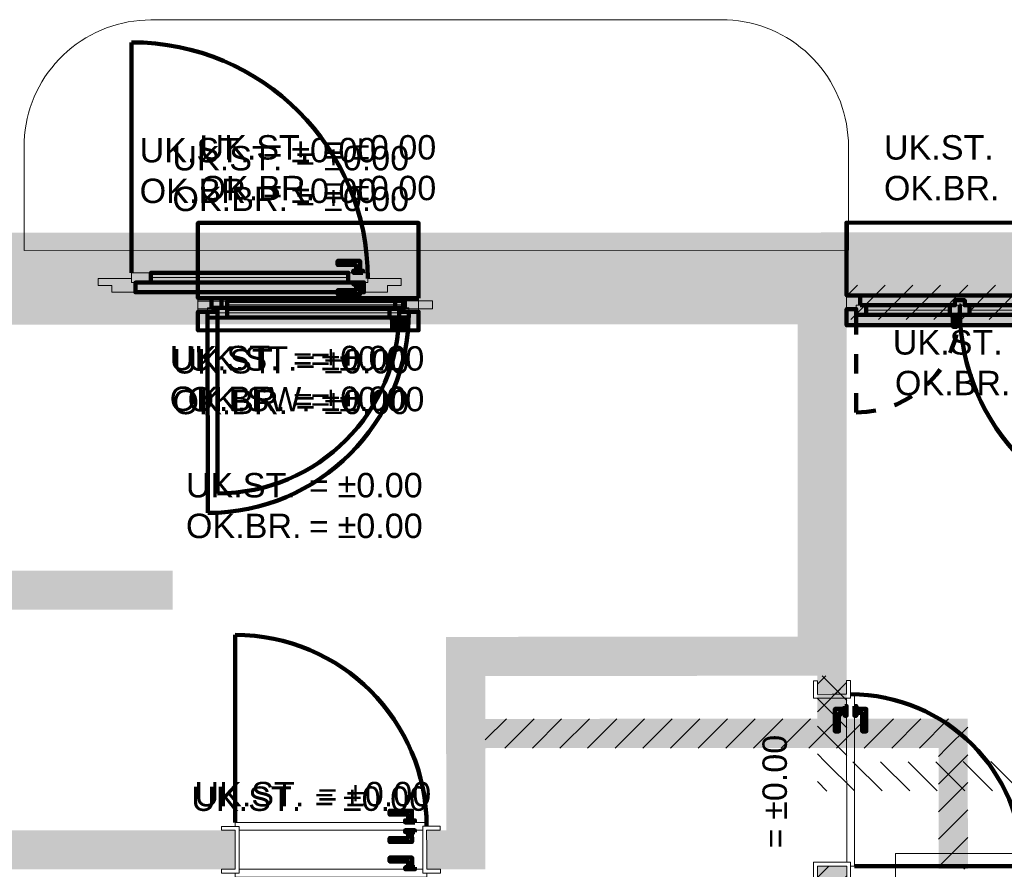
# Model space of a CAD drawing. Header units: metres. Extents: x -1.6 to 31.5, y -22.5 to 16.9.
# Tile 5 of 9: x 2.7 to 7.8, y -1.9 to 2.5. Entities that reach past the tile are written whole.
import ezdxf

# ---------------------------------------------------------------- set-up
doc = ezdxf.new("R2010")
doc.units = ezdxf.units.M
doc.linetypes.add('AUSGEZOGEN', pattern=[0])
doc.linetypes.add('VERDECKT2_S2', pattern=[0.09, 0.05, -0.04])
for name, color, linetype in [('_3505', 7, 'Continuous'), ('_3807', 7, 'Continuous'), ('_3808', 7, 'Continuous'), ('_3882', 7, 'Continuous')]:
    doc.layers.add(name, color=color, linetype=linetype)
for name, color, linetype, lineweight in [('Daemmung', 7, 'AUSGEZOGEN', 35), ('Decke', 7, 'AUSGEZOGEN', 50), ('Text Waende', 7, 'AUSGEZOGEN', 18), ('Tuerhoehen OK UK', 7, 'AUSGEZOGEN', 18), ('Wand Beton bewehrt', 7, 'AUSGEZOGEN', 50), ('Wand Mauerwerk tragend', 7, 'AUSGEZOGEN', 50)]:
    doc.layers.add(name, color=color, linetype=linetype, lineweight=lineweight)
doc.styles.add('ARIAL', font='arial.ttf')
pattern_1 = [(135, (2695855, 1261000), (-0.141421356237, -0.141421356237), []), (135, (2695854.92929, 1260999.92929), (-0.141421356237, -0.141421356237), [])]
pattern_2 = [(45, (2695855, 1261000), (-0.141421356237, 0.141421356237), []), (45, (2695854.92929, 1261000.07071), (-0.141421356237, 0.141421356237), [])]

msp = doc.modelspace()

# ---------------------------------------------------------------- hatches: boundary and pattern name
at = {"layer": 'Daemmung', "lineweight": 18, "transparency": 33554687}
for points in [[(15.7068, 1.365), (0.2118, 1.3595), (0.2118, 1.1395), (15.7068, 1.145)], [(0.4918, 1.0896), (3.7568, 1.0907), (3.7568, 1.3207), (0.4918, 1.3196)], [(0.4918, 1.0896), (3.7568, 1.0907), (3.7568, 1.3207), (0.4918, 1.3196)], [(0.4918, 1.3196), (0.4918, 1.0896), (3.7568, 1.0907), (3.7568, 1.3207)], [(0.4918, 1.0896), (3.3168, 1.0906), (3.3168, 1.3206), (0.4918, 1.3196)], [(8.8118, 1.3225), (4.5268, 1.321), (4.5268, 1.091), (8.8118, 1.0925)], [(8.8118, 1.3225), (4.6868, 1.3211), (4.6868, 1.0911), (8.8118, 1.0925)], [(4.6868, 1.0911), (7.0768, 1.0919), (7.0768, 1.3219), (4.6868, 1.3211)], [(8.8118, 1.3225), (4.7568, 1.3211), (4.7568, 1.0911), (8.8118, 1.0925)]]:
    msp.add_hatch(color=191, dxfattribs=at).paths.add_polyline_path(points)
at = {"layer": 'Wand Beton bewehrt', "lineweight": 18, "true_color": 0xb0e6b0, "transparency": 33554687}
for points in [[(15.2368, 1.1448), (0.4318, 1.1396), (0.4319, 0.8896), (15.2369, 0.8948)], [(3.6568, 1.0907), (0.2318, 1.0895), (0.2319, 0.8895), (3.6569, 0.8907)], [(3.6568, 1.0907), (0.2318, 1.0895), (0.2319, 0.8895), (3.6569, 0.8907)], [(3.6568, 1.0907), (0.2318, 1.0895), (0.2319, 0.8895), (3.6569, 0.8907)], [(3.2168, 1.0906), (0.2318, 1.0895), (0.2319, 0.8895), (3.2169, 0.8906)], [(4.6268, 1.0911), (4.6269, 0.8911), (6.9769, 0.8919), (6.9768, 1.0919)], [(4.7868, 1.0911), (4.7869, 0.8911), (6.9769, 0.8919), (6.9768, 1.0919)], [(6.9768, 1.0919), (4.7868, 1.0911), (4.7869, 0.8911), (6.9769, 0.8919)], [(4.8568, 1.0911), (4.8569, 0.8911), (6.9769, 0.8919), (6.9768, 1.0919)], [(6.7269, 0.8918), (6.7275, -0.7082), (6.9775, -0.7081), (6.9769, 0.8919)], [(6.9776, -0.9081), (6.9769, 0.8919), (6.7269, 0.8918), (6.7276, -0.9082)], [(6.9776, -0.9081), (6.9769, 0.8919), (6.7269, 0.8918), (6.7276, -0.9082)], [(6.9776, -0.9081), (6.9769, 0.8919), (6.7269, 0.8918), (6.7276, -0.9082)], [(6.9776, -0.9081), (6.9769, 0.8919), (6.7269, 0.8918), (6.7276, -0.9082)], [(3.5278, -0.3693), (1.6377, -0.37), (1.6378, -0.57), (3.5278, -0.5693)], [(6.7275, -0.7082), (4.9275, -0.7088), (4.9276, -0.9088), (6.7276, -0.9082)], [(6.7275, -0.7082), (4.9275, -0.7088), (4.9276, -0.9088), (6.7276, -0.9082)], [(6.7275, -0.7082), (4.9275, -0.7088), (4.9276, -0.9088), (6.7276, -0.9082)], [(6.7275, -0.7082), (4.9275, -0.7088), (4.9276, -0.9088), (6.7276, -0.9082)], [(5.1278, -1.6988), (5.1275, -0.7088), (4.9275, -0.7088), (4.9278, -1.6988)], [(5.1276, -0.9088), (6.9776, -0.9081), (6.9775, -0.7081), (5.1275, -0.7088)], [(4.9276, -0.9088), (4.9279, -1.8988), (5.1279, -1.8988), (5.1276, -0.9088)], [(4.9276, -0.9088), (4.9279, -1.8988), (5.1279, -1.8988), (5.1276, -0.9088)], [(4.9276, -0.9088), (4.9279, -1.8988), (5.1279, -1.8988), (5.1276, -0.9088)], [(3.8478, -1.6992), (0.2328, -1.7005), (0.2329, -1.9005), (3.8479, -1.8992)], [(3.8478, -1.6992), (0.2328, -1.7005), (0.2329, -1.9005), (3.8479, -1.8992)], [(3.8478, -1.6992), (0.2328, -1.7005), (0.2329, -1.9005), (3.8479, -1.8992)], [(3.8478, -1.6992), (0.6828, -1.7003), (0.6829, -1.9003), (3.8479, -1.8992)], [(5.1278, -1.6988), (4.8278, -1.6989), (4.8279, -1.8989), (5.1279, -1.8988)], [(4.9278, -1.6988), (4.8278, -1.6989), (4.8279, -1.8989), (4.9279, -1.8988)], [(4.9278, -1.6988), (4.8278, -1.6989), (4.8279, -1.8989), (4.9279, -1.8988)], [(4.9278, -1.6988), (4.8278, -1.6989), (4.8279, -1.8989), (4.9279, -1.8988)]]:
    msp.add_hatch(color=9, dxfattribs=at).paths.add_polyline_path(points)
at = {"layer": 'Wand Mauerwerk tragend', "lineweight": 18, "true_color": 0xf5be96, "transparency": 33554687}
for points in [[(8.7118, 1.0925), (6.9768, 1.0919), (6.9769, 0.9169), (8.7119, 0.9175)], [(8.7118, 1.0925), (6.9768, 1.0919), (6.9769, 0.9169), (8.7119, 0.9175)], [(8.7118, 1.0925), (6.9768, 1.0919), (6.9769, 0.9169), (8.7119, 0.9175)], [(6.9776, -1.1281), (6.9776, -0.9081), (6.8276, -0.9082), (6.8276, -1.1282)], [(6.9776, -1.1281), (6.9776, -0.9081), (6.8276, -0.9082), (6.8276, -1.1282)], [(6.9776, -1.1281), (6.9776, -0.9081), (6.8276, -0.9082), (6.8276, -1.1282)], [(6.9776, -1.0031), (6.9776, -0.9081), (6.8276, -0.9082), (6.8276, -1.0032)], [(7.5976, -1.1279), (5.1276, -1.1288), (5.1277, -1.2788), (7.5977, -1.2779)], [(7.5976, -1.1279), (5.1276, -1.1288), (5.1277, -1.2788), (7.5977, -1.2779)], [(7.5976, -1.1279), (5.1276, -1.1288), (5.1277, -1.2788), (7.5977, -1.2779)], [(7.4477, -1.2779), (7.4479, -1.8979), (7.5979, -1.8979), (7.5977, -1.2779)], [(7.4477, -1.2779), (7.4479, -1.8979), (7.5979, -1.8979), (7.5977, -1.2779)], [(7.4477, -1.2779), (7.4479, -1.8979), (7.5979, -1.8979), (7.5977, -1.2779)], [(6.9779, -1.9681), (6.9779, -1.8831), (6.8279, -1.8832), (6.8279, -1.9682)]]:
    msp.add_hatch(color=31, dxfattribs=at).paths.add_polyline_path(points)
at = {"layer": 'Wand Mauerwerk tragend', "lineweight": 18, "transparency": 33554687}
h = msp.add_hatch(dxfattribs=at)
h.set_pattern_fill('SCHRAFFUR_1', color=256, scale=0.05, style=0, pattern_type=2)
h.set_pattern_definition(pattern_2)
h.paths.add_polyline_path([(8.7118, 1.0925), (6.9768, 1.0919), (6.9769, 0.9169), (8.7119, 0.9175)], flags=0)
h = msp.add_hatch(dxfattribs=at)
h.set_pattern_fill('SCHRAFFUR_1', color=256, scale=0.05, style=0, pattern_type=2)
h.set_pattern_definition(pattern_2)
h.paths.add_polyline_path([(8.7118, 1.0925), (6.9768, 1.0919), (6.9769, 0.9169), (8.7119, 0.9175)], flags=0)
h = msp.add_hatch(dxfattribs=at)
h.set_pattern_fill('SCHRAFFUR_1', color=256, scale=0.05, style=0, pattern_type=2)
h.set_pattern_definition(pattern_2)
h.paths.add_polyline_path([(8.7118, 1.0925), (6.9768, 1.0919), (6.9769, 0.9169), (8.7119, 0.9175)], flags=0)
h = msp.add_hatch(dxfattribs=at)
h.set_pattern_fill('SCHRAFFUR_2', color=256, scale=0.05, style=0, pattern_type=2)
h.set_pattern_definition(pattern_1)
h.paths.add_polyline_path([(6.8276, -0.9082), (6.8277, -1.3482), (6.9777, -1.3481), (6.9776, -0.9081)], flags=0)
h = msp.add_hatch(dxfattribs=at)
h.set_pattern_fill('SCHRAFFUR_1', color=256, scale=0.05, style=0, pattern_type=2)
h.set_pattern_definition(pattern_2)
h.paths.add_polyline_path([(6.9776, -1.1281), (6.9776, -0.9081), (6.8276, -0.9082), (6.8276, -1.1282)], flags=0)
h = msp.add_hatch(dxfattribs=at)
h.set_pattern_fill('SCHRAFFUR_1', color=256, scale=0.05, style=0, pattern_type=2)
h.set_pattern_definition(pattern_2)
h.paths.add_polyline_path([(6.9776, -1.1281), (6.9776, -0.9081), (6.8276, -0.9082), (6.8276, -1.1282)], flags=0)
h = msp.add_hatch(dxfattribs=at)
h.set_pattern_fill('SCHRAFFUR_1', color=256, scale=0.05, style=0, pattern_type=2)
h.set_pattern_definition(pattern_2)
h.paths.add_polyline_path([(6.9776, -1.1281), (6.9776, -0.9081), (6.8276, -0.9082), (6.8276, -1.1282)], flags=0)
h = msp.add_hatch(dxfattribs=at)
h.set_pattern_fill('SCHRAFFUR_1', color=256, scale=0.05, style=0, pattern_type=2)
h.set_pattern_definition(pattern_2)
h.paths.add_polyline_path([(6.9776, -1.0031), (6.9776, -0.9081), (6.8276, -0.9082), (6.8276, -1.0032)], flags=0)
h = msp.add_hatch(dxfattribs=at)
h.set_pattern_fill('SCHRAFFUR_1', color=256, scale=0.05, style=0, pattern_type=2)
h.set_pattern_definition(pattern_2)
h.paths.add_polyline_path([(7.5976, -1.1279), (5.1276, -1.1288), (5.1277, -1.2788), (7.5977, -1.2779)], flags=0)
h = msp.add_hatch(dxfattribs=at)
h.set_pattern_fill('SCHRAFFUR_1', color=256, scale=0.05, style=0, pattern_type=2)
h.set_pattern_definition(pattern_2)
h.paths.add_polyline_path([(7.5976, -1.1279), (5.1276, -1.1288), (5.1277, -1.2788), (7.5977, -1.2779)], flags=0)
h = msp.add_hatch(dxfattribs=at)
h.set_pattern_fill('SCHRAFFUR_1', color=256, scale=0.05, style=0, pattern_type=2)
h.set_pattern_definition(pattern_2)
h.paths.add_polyline_path([(7.5976, -1.1279), (5.1276, -1.1288), (5.1277, -1.2788), (7.5977, -1.2779)], flags=0)
h = msp.add_hatch(dxfattribs=at)
h.set_pattern_fill('SCHRAFFUR_1', color=256, scale=0.05, style=0, pattern_type=2)
h.set_pattern_definition(pattern_2)
h.paths.add_polyline_path([(7.4477, -1.2779), (7.4479, -1.8979), (7.5979, -1.8979), (7.5977, -1.2779)], flags=0)
h = msp.add_hatch(dxfattribs=at)
h.set_pattern_fill('SCHRAFFUR_1', color=256, scale=0.05, style=0, pattern_type=2)
h.set_pattern_definition(pattern_2)
h.paths.add_polyline_path([(7.4477, -1.2779), (7.4479, -1.8979), (7.5979, -1.8979), (7.5977, -1.2779)], flags=0)
h = msp.add_hatch(dxfattribs=at)
h.set_pattern_fill('SCHRAFFUR_1', color=256, scale=0.05, style=0, pattern_type=2)
h.set_pattern_definition(pattern_2)
h.paths.add_polyline_path([(7.4477, -1.2779), (7.4479, -1.8979), (7.5979, -1.8979), (7.5977, -1.2779)], flags=0)
h = msp.add_hatch(dxfattribs=at)
h.set_pattern_fill('SCHRAFFUR_2', color=256, scale=0.05, style=0, pattern_type=2)
h.set_pattern_definition(pattern_1)
h.paths.add_polyline_path([(8.3277, -1.3476), (6.8277, -1.3482), (6.8278, -1.4982), (8.3278, -1.4976)], flags=0)
h = msp.add_hatch(dxfattribs=at)
h.set_pattern_fill('SCHRAFFUR_1', color=256, scale=0.05, style=0, pattern_type=2)
h.set_pattern_definition(pattern_2)
h.paths.add_polyline_path([(6.9779, -1.9681), (6.9779, -1.8831), (6.8279, -1.8832), (6.8279, -1.9682)], flags=0)

# ---------------------------------------------------------------- linework, layer by layer
at = {"layer": '_3505', "color": 7, "linetype": 'AUSGEZOGEN', "lineweight": 100, "transparency": 33554687}
for p, q in [((3.3168, 1.1556), (3.3164, 2.3356)), ((3.7069, 0.9257), (3.7073, -0.0743)), ((3.7569, 0.9257), (3.7572, 0.0257)), ((3.8478, -1.6592), (3.8475, -0.6992)), ((7.0179, -1.8831), (7.8779, -1.8828))]:
    msp.add_line(p, q, dxfattribs=at)
at = {"layer": '_3505', "color": 7, "linetype": 'VERDECKT2_S2', "lineweight": 100, "transparency": 33554687}
msp.add_line((7.0269, 0.9394), (7.0271, 0.4402), dxfattribs=at)
at = {"layer": '_3505', "color": 7, "linetype": 'AUSGEZOGEN', "lineweight": 100, "transparency": 33554687}
for centre, major_axis, start_param, end_param in [((3.3168, 1.1256), (-0.0004, 1.21), 4.712389, 6.283185), ((8.6469, 0.97), (0.0004, -1.0898), 4.712389, 6.283185), ((3.7069, 0.9557), (0.0004, -1.03), 0, 1.570796), ((3.7569, 0.9557), (0.0003, -0.93), 0, 1.570796), ((3.8478, -1.6792), (-0.0003, 0.98), 4.712389, 6.283185), ((6.9979, -1.8831), (0.88, 0.0003), 0, 1.570796)]:
    msp.add_ellipse(centre, major_axis=major_axis, ratio=1, start_param=start_param, end_param=end_param, dxfattribs=at)
at = {"layer": '_3505', "color": 7, "linetype": 'VERDECKT2_S2', "lineweight": 100, "transparency": 33554687}
msp.add_ellipse((7.0269, 0.9694), major_axis=(0.0002, -0.5292), ratio=1, start_param=0, end_param=1.570796, dxfattribs=at)
at = {"layer": '_3807', "color": 7, "linetype": 'AUSGEZOGEN', "lineweight": 13, "transparency": 33554687}
for p, q in [((4.7069, 0.9911), (3.8069, 0.9908)), ((7.5061, 0.9646), (7.0769, 0.9644)), ((8.5969, 0.965), (7.6071, 0.9646)), ((4.6869, 0.9511), (3.7569, 0.9507)), ((4.6369, 0.9511), (3.8069, 0.9508))]:
    msp.add_line(p, q, dxfattribs=at)
at = {"layer": '_3807', "color": 4, "linetype": 'VERDECKT2_S2', "lineweight": 13, "transparency": 33554687}
for p, q in [((7.0769, 0.9644, 446.14), (7.5061, 0.9646, 446.56)), ((7.0769, 0.9644, 446.98), (7.5061, 0.9646, 446.56)), ((7.2915, 0.9645, 446.98), (7.0769, 0.9644, 446.14)), ((7.5061, 0.9646, 446.14), (7.2915, 0.9645, 446.98)), ((8.5969, 0.965, 446.14), (7.6071, 0.9646, 446.56)), ((8.5969, 0.965, 446.98), (7.6071, 0.9646, 446.56)), ((3.7569, 0.9507, 442.7), (4.6869, 0.9511, 443.355)), ((3.7569, 0.9507, 444.01), (4.6869, 0.9511, 443.355)), ((4.2219, 0.9509, 444.01), (3.7569, 0.9507, 442.7)), ((3.8069, 0.9508, 444.83), (4.6369, 0.9511, 445.89)), ((3.8069, 0.9508, 446.95), (4.6369, 0.9511, 445.89)), ((4.2219, 0.9509, 446.95), (3.8069, 0.9508, 444.83)), ((4.6869, 0.9511, 442.7), (4.2219, 0.9509, 444.01)), ((4.6369, 0.9511, 444.83), (4.2219, 0.9509, 446.95))]:
    msp.add_line(p, q, dxfattribs=at)
at = {"layer": '_3807', "color": 7, "linetype": 'AUSGEZOGEN', "lineweight": 13, "transparency": 33554687}
for points in [[(3.7569, 0.9757), (3.7769, 0.9758), (3.7769, 1.0258), (3.6569, 1.0257), (3.6569, 0.9557), (3.7569, 0.9557), (3.7569, 0.9757)], [(3.7069, 0.9757), (3.7269, 0.9757), (3.7269, 1.0257), (3.6569, 1.0257), (3.6569, 0.9557), (3.7069, 0.9557), (3.7069, 0.9757)], [(3.8069, 1.0108), (3.6569, 1.0107), (3.6569, 0.9707), (3.8069, 0.9708), (3.8069, 1.0108)], [(4.6869, 0.9761), (4.6869, 0.9561), (4.7869, 0.9561), (4.7869, 1.0261), (4.6669, 1.0261), (4.6669, 0.9761), (4.6869, 0.9761)], [(4.8569, 1.0111), (4.7069, 1.0111), (4.7069, 0.9711), (4.8569, 0.9711), (4.8569, 1.0111)], [(4.7369, 0.9761), (4.7369, 0.9561), (4.7869, 0.9561), (4.7869, 1.0261), (4.7169, 1.0261), (4.7169, 0.9761), (4.7369, 0.9761)], [(7.0269, 0.9894), (7.0469, 0.9894), (7.0469, 1.0394), (6.9769, 1.0394), (6.9769, 0.9694), (7.0269, 0.9694), (7.0269, 0.9894)], [(7.5821, 0.9896), (7.5821, 1.0146), (7.5321, 1.0146), (7.5321, 0.9896), (7.5821, 0.9896)], [(3.7569, 0.9757), (3.7069, 0.9757), (3.7069, 0.9557), (3.7069, 0.9257), (3.7569, 0.9257), (3.7569, 0.9757)], [(3.8069, 0.9758), (3.7569, 0.9757), (3.7569, 0.9557), (3.7569, 0.9257), (3.8069, 0.9258), (3.8069, 0.9758)], [(4.6869, 0.9561), (4.6869, 0.9761), (4.6369, 0.9761), (4.6369, 0.9261), (4.6869, 0.9261), (4.6869, 0.9561)], [(4.7369, 0.9561), (4.7369, 0.9761), (4.6869, 0.9761), (4.6869, 0.9261), (4.7369, 0.9261), (4.7369, 0.9561)], [(7.0769, 0.9894), (7.0269, 0.9894), (7.0269, 0.9694), (7.0269, 0.9394), (7.0769, 0.9394), (7.0769, 0.9894)], [(7.5561, 0.9696), (7.5561, 0.9896), (7.5061, 0.9896), (7.5061, 0.9396), (7.5561, 0.9396), (7.5561, 0.9696)], [(7.6071, 0.9896), (7.5571, 0.9896), (7.5571, 0.9696), (7.5571, 0.9396), (7.6071, 0.9396), (7.6071, 0.9896)], [(7.9279, -1.9678), (7.2279, -1.968), (7.2279, -1.818), (7.9279, -1.8178), (7.9279, -1.9678)]]:
    msp.add_lwpolyline(points, close=True, dxfattribs=at)
at = {"layer": '_3807', "color": 7, "linetype": 'AUSGEZOGEN', "lineweight": 140, "transparency": 33554687}
for points in [[(3.7269, 0.9757), (4.7169, 0.9761), (4.7169, 1.0261), (3.7269, 1.0257), (3.7269, 0.9757)], [(3.7769, 0.9758), (4.6669, 0.9761), (4.6669, 1.0261), (3.7769, 1.0258), (3.7769, 0.9758)], [(4.7069, 1.0111), (3.8069, 1.0108), (3.8069, 0.9708), (4.7069, 0.9711), (4.7069, 1.0111)], [(7.0469, 0.9894), (7.5321, 0.9896), (7.5321, 1.0146), (7.5821, 1.0146), (7.5821, 0.9896), (8.6269, 0.99), (8.6269, 1.04), (7.0469, 1.0394), (7.0469, 0.9894)], [(4.6869, 0.9761), (3.7569, 0.9757), (3.7569, 0.9257), (4.6869, 0.9261), (4.6869, 0.9761)], [(4.6369, 0.9761), (3.8069, 0.9758), (3.8069, 0.9258), (4.6369, 0.9261), (4.6369, 0.9761)], [(7.5061, 0.9896), (7.0769, 0.9894), (7.0769, 0.9394), (7.5061, 0.9396), (7.5061, 0.9896)], [(7.5561, 0.9896), (7.5561, 0.9696), (7.5571, 0.9696), (7.5571, 0.9896), (7.5561, 0.9896)], [(8.5969, 0.99), (7.6071, 0.9896), (7.6071, 0.9396), (8.5969, 0.94), (8.5969, 0.99)], [(4.6744, 0.9261), (4.6494, 0.9261), (4.6494, 0.9161), (4.6744, 0.9161), (4.6744, 0.9261)], [(4.6719, 0.9161), (4.6519, 0.9161), (4.6519, 0.8661), (4.6719, 0.8661), (4.6719, 0.9161)], [(4.7244, 0.9261), (4.6994, 0.9261), (4.6994, 0.9161), (4.7244, 0.9161), (4.7244, 0.9261)], [(4.7219, 0.9161), (4.7019, 0.9161), (4.7019, 0.8661), (4.7219, 0.8661), (4.7219, 0.9161)], [(7.5436, 0.9396), (7.5186, 0.9396), (7.5186, 0.9296), (7.5436, 0.9296), (7.5436, 0.9396)], [(7.5411, 0.9296), (7.5211, 0.9296), (7.5211, 0.8796), (7.5411, 0.8796), (7.5411, 0.9296)]]:
    msp.add_lwpolyline(points, close=True, dxfattribs=at)
at = {"layer": '_3807', "color": 4, "linetype": 'AUSGEZOGEN', "lineweight": 13, "transparency": 33554687}
for points, invisible_edges in [([(3.8071, 0.9908, 440.5), (3.8096, 0.9908, 440.547), (3.8096, 0.9908, 440.453)], 2), ([(4.5911, 0.991, 440.199), (3.8096, 0.9908, 440.547), (4.6208, 0.9911, 440.2356)], 3), ([(4.6208, 0.9911, 440.2356), (3.8096, 0.9908, 440.547), (4.6464, 0.9911, 440.2751)], 3), ([(4.6464, 0.9911, 440.2751), (3.8096, 0.9908, 440.547), (4.6678, 0.9911, 440.3171)], 3), ([(4.6678, 0.9911, 440.3171), (3.8096, 0.9908, 440.547), (4.6847, 0.9911, 440.361)], 3), ([(4.6847, 0.9911, 440.361), (3.8096, 0.9908, 440.547), (4.6968, 0.9911, 440.4065)], 3), ([(4.6968, 0.9911, 440.4065), (3.8096, 0.9908, 440.547), (4.7042, 0.9911, 440.453)], 3), ([(4.7042, 0.9911, 440.453), (3.8096, 0.9908, 440.547), (4.7067, 0.9911, 440.5)], 3), ([(4.7067, 0.9911, 440.5), (3.8096, 0.9908, 440.547), (4.7042, 0.9911, 440.547)], 3), ([(4.7042, 0.9911, 440.547), (3.8096, 0.9908, 440.547), (4.6968, 0.9911, 440.5935)], 3), ([(4.6968, 0.9911, 440.5935), (3.8096, 0.9908, 440.547), (4.6847, 0.9911, 440.639)], 3), ([(4.6847, 0.9911, 440.639), (3.8096, 0.9908, 440.547), (4.6678, 0.9911, 440.6829)], 3), ([(4.6678, 0.9911, 440.6829), (3.8096, 0.9908, 440.547), (4.6464, 0.9911, 440.7249)], 3), ([(4.6464, 0.9911, 440.7249), (3.8096, 0.9908, 440.547), (4.6208, 0.9911, 440.7644)], 3), ([(4.6208, 0.9911, 440.7644), (3.8096, 0.9908, 440.547), (4.5911, 0.991, 440.801)], 3), ([(4.3039, 0.9909, 440.0527), (3.8096, 0.9908, 440.547), (4.3504, 0.991, 440.06)], 3), ([(4.3504, 0.991, 440.06), (3.8096, 0.9908, 440.547), (4.3959, 0.991, 440.0722)], 3), ([(4.3959, 0.991, 440.0722), (3.8096, 0.9908, 440.547), (4.4398, 0.991, 440.0891)], 3), ([(4.4398, 0.991, 440.0891), (3.8096, 0.9908, 440.547), (4.4818, 0.991, 440.1105)], 3), ([(4.4818, 0.991, 440.1105), (3.8096, 0.9908, 440.547), (4.5213, 0.991, 440.1361)], 3), ([(4.5213, 0.991, 440.1361), (3.8096, 0.9908, 440.547), (4.5579, 0.991, 440.1657)], 3), ([(4.5579, 0.991, 440.1657), (3.8096, 0.9908, 440.547), (4.5911, 0.991, 440.199)], 3), ([(4.5911, 0.991, 440.801), (3.8096, 0.9908, 440.547), (4.5579, 0.991, 440.8343)], 3), ([(4.5579, 0.991, 440.8343), (3.8096, 0.9908, 440.547), (4.5213, 0.991, 440.8639)], 3), ([(4.5213, 0.991, 440.8639), (3.8096, 0.9908, 440.547), (4.4818, 0.991, 440.8895)], 3), ([(4.4818, 0.991, 440.8895), (3.8096, 0.9908, 440.547), (4.4398, 0.991, 440.9109)], 3), ([(4.4398, 0.991, 440.9109), (3.8096, 0.9908, 440.547), (4.3959, 0.991, 440.9278)], 3), ([(4.3959, 0.991, 440.9278), (3.8096, 0.9908, 440.547), (4.3504, 0.991, 440.94)], 3), ([(4.3504, 0.991, 440.94), (3.8096, 0.9908, 440.547), (4.3039, 0.9909, 440.9473)], 3), ([(4.032, 0.9908, 440.1105), (3.8096, 0.9908, 440.547), (4.0739, 0.9909, 440.0891)], 3), ([(4.0739, 0.9909, 440.0891), (3.8096, 0.9908, 440.547), (4.1179, 0.9909, 440.0722)], 3), ([(4.1179, 0.9909, 440.0722), (3.8096, 0.9908, 440.547), (4.1634, 0.9909, 440.06)], 3), ([(4.1634, 0.9909, 440.06), (3.8096, 0.9908, 440.547), (4.2099, 0.9909, 440.0527)], 3), ([(4.2099, 0.9909, 440.0527), (3.8096, 0.9908, 440.547), (4.2569, 0.9909, 440.0502)], 3), ([(4.2569, 0.9909, 440.0502), (3.8096, 0.9908, 440.547), (4.3039, 0.9909, 440.0527)], 3), ([(4.3039, 0.9909, 440.9473), (3.8096, 0.9908, 440.547), (4.2569, 0.9909, 440.9498)], 3), ([(4.2569, 0.9909, 440.9498), (3.8096, 0.9908, 440.547), (4.2099, 0.9909, 440.9473)], 3), ([(4.2099, 0.9909, 440.9473), (3.8096, 0.9908, 440.547), (4.1634, 0.9909, 440.94)], 3), ([(4.1634, 0.9909, 440.94), (3.8096, 0.9908, 440.547), (4.1179, 0.9909, 440.9278)], 3), ([(4.1179, 0.9909, 440.9278), (3.8096, 0.9908, 440.547), (4.0739, 0.9909, 440.9109)], 3), ([(4.0739, 0.9909, 440.9109), (3.8096, 0.9908, 440.547), (4.032, 0.9908, 440.8895)], 3), ([(3.8096, 0.9908, 440.453), (3.8096, 0.9908, 440.547), (3.8169, 0.9908, 440.4065)], 3), ([(3.8169, 0.9908, 440.4065), (3.8096, 0.9908, 440.547), (3.8291, 0.9908, 440.361)], 3), ([(3.8291, 0.9908, 440.361), (3.8096, 0.9908, 440.547), (3.846, 0.9908, 440.317)], 3), ([(3.846, 0.9908, 440.317), (3.8096, 0.9908, 440.547), (3.8674, 0.9908, 440.2751)], 3), ([(3.8674, 0.9908, 440.2751), (3.8096, 0.9908, 440.547), (3.893, 0.9908, 440.2356)], 3), ([(3.893, 0.9908, 440.2356), (3.8096, 0.9908, 440.547), (3.9226, 0.9908, 440.199)], 3), ([(3.9226, 0.9908, 440.199), (3.8096, 0.9908, 440.547), (3.9559, 0.9908, 440.1657)], 3), ([(3.9559, 0.9908, 440.1657), (3.8096, 0.9908, 440.547), (3.9925, 0.9908, 440.1361)], 3), ([(3.9925, 0.9908, 440.1361), (3.8096, 0.9908, 440.547), (4.032, 0.9908, 440.1105)], 3), ([(4.032, 0.9908, 440.8895), (3.8096, 0.9908, 440.547), (3.9925, 0.9908, 440.8639)], 3), ([(3.9925, 0.9908, 440.8639), (3.8096, 0.9908, 440.547), (3.9559, 0.9908, 440.8343)], 3), ([(3.9559, 0.9908, 440.8343), (3.8096, 0.9908, 440.547), (3.9226, 0.9908, 440.801)], 3), ([(3.9226, 0.9908, 440.801), (3.8096, 0.9908, 440.547), (3.893, 0.9908, 440.7644)], 3), ([(3.893, 0.9908, 440.7644), (3.8096, 0.9908, 440.547), (3.8674, 0.9908, 440.7249)], 3), ([(3.8674, 0.9908, 440.7249), (3.8096, 0.9908, 440.547), (3.846, 0.9908, 440.683)], 3), ([(3.846, 0.9908, 440.683), (3.8096, 0.9908, 440.547), (3.8169, 0.9908, 440.5935)], 13), ([(3.8169, 0.9908, 440.5935), (3.8291, 0.9908, 440.639), (3.846, 0.9908, 440.683)], 12)]:
    msp.add_3dface(points, dxfattribs=dict(at, invisible_edges=invisible_edges))
for points in [[(7.5061, 0.9646, 446.14), (7.0769, 0.9644, 446.14), (7.0769, 0.9644, 446.98), (7.5061, 0.9646, 446.98)], [(8.5969, 0.965, 446.14), (7.6071, 0.9646, 446.14), (7.6071, 0.9646, 446.98), (8.5969, 0.965, 446.98)], [(4.6869, 0.9511, 442.7), (3.7569, 0.9507, 442.7), (3.7569, 0.9507, 444.01), (4.6869, 0.9511, 444.01)], [(4.6369, 0.9511, 444.83), (3.8069, 0.9508, 444.83), (3.8069, 0.9508, 446.95), (4.6369, 0.9511, 446.95)]]:
    msp.add_3dface(points, dxfattribs=at)
at = {"layer": '_3808', "color": 7, "linetype": 'AUSGEZOGEN', "lineweight": 13, "transparency": 33554687}
msp.add_line((4.4268, 1.131), (3.4168, 1.1306), dxfattribs=at)
at = {"layer": '_3808', "color": 4, "linetype": 'VERDECKT2_S2', "lineweight": 13, "transparency": 33554687}
for p in [(3.4168, 1.1306, 436.22), (3.4168, 1.1306, 438.22)]:
    msp.add_line(p, (4.4268, 1.131, 437.22), dxfattribs=at)
at = {"layer": '_3808', "color": 7, "linetype": 'AUSGEZOGEN', "lineweight": 140, "transparency": 33554687}
for points in [[(4.4868, 1.166), (4.4668, 1.166), (4.4668, 1.196), (4.3718, 1.196), (4.3718, 1.216), (4.4868, 1.216), (4.4868, 1.166)], [(4.5018, 1.156), (4.4518, 1.156), (4.4518, 1.166), (4.5018, 1.166), (4.5018, 1.156)], [(4.4268, 1.106), (3.4168, 1.1056), (3.4168, 1.1556), (4.4268, 1.156), (4.4268, 1.106)], [(4.4869, 1.056), (4.4868, 1.096), (4.4668, 1.096), (4.4669, 1.066), (4.3719, 1.066), (4.3719, 1.056), (3.3369, 1.0556), (3.3368, 1.1056), (4.5068, 1.106), (4.5069, 1.056), (4.4869, 1.056)], [(4.4868, 1.096), (4.4668, 1.096), (4.4669, 1.066), (4.3719, 1.066), (4.3719, 1.046), (4.4869, 1.046), (4.4868, 1.096)], [(4.5018, 1.096), (4.4518, 1.096), (4.4518, 1.106), (4.5018, 1.106), (4.5018, 1.096)], [(6.9676, -1.0781), (6.9676, -1.0981), (6.9376, -1.0981), (6.9377, -1.1931), (6.9177, -1.1931), (6.9176, -1.0781), (6.9676, -1.0781)], [(6.9676, -1.0631), (6.9676, -1.1131), (6.9776, -1.1131), (6.9776, -1.0631), (6.9676, -1.0631)], [(7.0176, -1.0631), (7.0176, -1.1131), (7.0276, -1.1131), (7.0276, -1.0631), (7.0176, -1.0631)], [(7.0276, -1.0781), (7.0276, -1.0981), (7.0576, -1.0981), (7.0577, -1.1931), (7.0777, -1.1931), (7.0776, -1.0781), (7.0276, -1.0781)], [(4.7528, -1.6489), (4.7328, -1.6489), (4.7328, -1.6189), (4.6378, -1.6189), (4.6378, -1.5989), (4.7528, -1.5989), (4.7528, -1.6489)], [(4.7678, -1.6589), (4.7178, -1.6589), (4.7178, -1.6489), (4.7678, -1.6489), (4.7678, -1.6589)], [(4.7528, -1.7089), (4.7328, -1.7089), (4.7328, -1.7389), (4.6378, -1.7389), (4.6379, -1.7589), (4.7529, -1.7589), (4.7528, -1.7089)], [(4.7678, -1.7089), (4.7178, -1.7089), (4.7178, -1.6989), (4.7678, -1.6989), (4.7678, -1.7089)], [(4.7529, -1.8889), (4.7329, -1.8889), (4.7329, -1.8589), (4.6379, -1.8589), (4.6379, -1.8389), (4.7529, -1.8389), (4.7529, -1.8889)], [(4.7529, -1.8889), (4.7329, -1.8889), (4.7329, -1.8589), (4.6379, -1.8589), (4.6379, -1.8389), (4.7529, -1.8389), (4.7529, -1.8889)], [(4.7529, -1.8889), (4.7329, -1.8889), (4.7329, -1.8589), (4.6379, -1.8589), (4.6379, -1.8389), (4.7529, -1.8389), (4.7529, -1.8889)], [(4.7679, -1.8889), (4.7179, -1.8889), (4.7179, -1.8989), (4.7679, -1.8989), (4.7679, -1.8889)], [(4.7679, -1.8889), (4.7179, -1.8889), (4.7179, -1.8989), (4.7679, -1.8989), (4.7679, -1.8889)], [(4.7679, -1.8889), (4.7179, -1.8889), (4.7179, -1.8989), (4.7679, -1.8989), (4.7679, -1.8889)]]:
    msp.add_lwpolyline(points, close=True, dxfattribs=at)
at = {"layer": '_3808', "color": 7, "linetype": 'AUSGEZOGEN', "lineweight": 13, "transparency": 33554687}
for points in [[(3.3168, 1.1056), (3.3368, 1.1056), (3.3369, 1.0556), (3.2169, 1.0556), (3.2168, 1.0906), (3.1468, 1.0905), (3.1468, 1.1255), (3.3168, 1.1256), (3.3168, 1.1056)], [(3.4168, 1.1056), (3.3168, 1.1056), (3.3168, 1.1256), (3.3168, 1.1556), (3.4168, 1.1556), (3.4168, 1.1056)], [(4.5268, 1.126), (4.5268, 1.106), (4.4268, 1.106), (4.4268, 1.156), (4.5268, 1.156), (4.5268, 1.126)], [(4.5268, 1.106), (4.5268, 1.126), (4.6968, 1.1261), (4.6968, 1.0911), (4.6268, 1.0911), (4.6269, 1.0561), (4.5069, 1.056), (4.5068, 1.106), (4.5268, 1.106)], [(6.9026, -1.0031), (6.8276, -1.0032), (6.8276, -0.9332), (6.8076, -0.9332), (6.8076, -1.0232), (6.9976, -1.0231), (6.9976, -0.9331), (6.9776, -0.9331), (6.9776, -1.0031), (6.9026, -1.0031)], [(6.9776, -1.0231), (6.9779, -1.8631), (6.9979, -1.8631), (6.9979, -1.8831), (7.0179, -1.8831), (7.0176, -1.0031), (6.9976, -1.0031), (6.9976, -1.0231), (6.9776, -1.0231)], [(4.8078, -1.6989), (3.8678, -1.6992), (3.8678, -1.6792), (3.8478, -1.6792), (3.8478, -1.6592), (4.8278, -1.6589), (4.8278, -1.6789), (4.8078, -1.6789), (4.8078, -1.6989)], [(3.8679, -1.7992), (3.8679, -1.9192), (3.7779, -1.9192), (3.7779, -1.8992), (3.8479, -1.8992), (3.8478, -1.6992), (3.7778, -1.6992), (3.7778, -1.6792), (3.8678, -1.6792), (3.8679, -1.7992)], [(3.8679, -1.7992), (3.8678, -1.6792), (3.7778, -1.6792), (3.7778, -1.6992), (3.8478, -1.6992), (3.8479, -1.8992), (3.7779, -1.8992), (3.7779, -1.9192), (3.8679, -1.9192), (3.8679, -1.7992)], [(3.8679, -1.7992), (3.8678, -1.6792), (3.7778, -1.6792), (3.7778, -1.6992), (3.8478, -1.6992), (3.8479, -1.8992), (3.7779, -1.8992), (3.7779, -1.9192), (3.8679, -1.9192), (3.8679, -1.7992)], [(3.8679, -1.7992), (3.8678, -1.6792), (3.7778, -1.6792), (3.7778, -1.6992), (3.8478, -1.6992), (3.8479, -1.8992), (3.7779, -1.8992), (3.7779, -1.9192), (3.8679, -1.9192), (3.8679, -1.7992)], [(4.8279, -1.7989), (4.8279, -1.8989), (4.8979, -1.8989), (4.8979, -1.9189), (4.8079, -1.9189), (4.8078, -1.6789), (4.8978, -1.6789), (4.8978, -1.6989), (4.8278, -1.6989), (4.8279, -1.7989)], [(4.8279, -1.7989), (4.8278, -1.6989), (4.8978, -1.6989), (4.8978, -1.6789), (4.8078, -1.6789), (4.8079, -1.9189), (4.8979, -1.9189), (4.8979, -1.8989), (4.8279, -1.8989), (4.8279, -1.7989)], [(4.8279, -1.7989), (4.8278, -1.6989), (4.8978, -1.6989), (4.8978, -1.6789), (4.8078, -1.6789), (4.8079, -1.9189), (4.8979, -1.9189), (4.8979, -1.8989), (4.8279, -1.8989), (4.8279, -1.7989)], [(4.8279, -1.7989), (4.8278, -1.6989), (4.8978, -1.6989), (4.8978, -1.6789), (4.8078, -1.6789), (4.8079, -1.9189), (4.8979, -1.9189), (4.8979, -1.8989), (4.8279, -1.8989), (4.8279, -1.7989)], [(6.9029, -1.8631), (6.8079, -1.8632), (6.8079, -1.9532), (6.8279, -1.9532), (6.8279, -1.8832), (6.9779, -1.8831), (6.9779, -1.9531), (6.9979, -1.9531), (6.9979, -1.8631), (6.9029, -1.8631)], [(4.8079, -1.8989), (3.8679, -1.8992), (3.8679, -1.9192), (3.8479, -1.9192), (3.8479, -1.9392), (4.8279, -1.9389), (4.8279, -1.9189), (4.8079, -1.9189), (4.8079, -1.8989)], [(4.8079, -1.8989), (3.8679, -1.8992), (3.8679, -1.9192), (3.8479, -1.9192), (3.8479, -1.9392), (4.8279, -1.9389), (4.8279, -1.9189), (4.8079, -1.9189), (4.8079, -1.8989)], [(4.8079, -1.8989), (3.8679, -1.8992), (3.8679, -1.9192), (3.8479, -1.9192), (3.8479, -1.9392), (4.8279, -1.9389), (4.8279, -1.9189), (4.8079, -1.9189), (4.8079, -1.8989)]]:
    msp.add_lwpolyline(points, close=True, dxfattribs=at)
at = {"layer": '_3808', "color": 4, "linetype": 'AUSGEZOGEN', "lineweight": 13, "transparency": 33554687}
msp.add_3dface([(4.4268, 1.131, 436.22), (3.4168, 1.1306, 436.22), (3.4168, 1.1306, 438.22), (4.4268, 1.131, 438.22)], dxfattribs=at)
at = {"layer": '_3882', "color": 7, "linetype": 'AUSGEZOGEN', "lineweight": 140, "transparency": 33554687}
for points in [[(8.6969, 1.04), (8.6967, 1.4125), (6.9767, 1.4119), (6.9769, 1.0394), (8.6969, 1.04)], [(4.7869, 1.0261), (4.7867, 1.4111), (3.6567, 1.4107), (3.6569, 1.0257), (4.7869, 1.0261)], [(4.7869, 1.0261), (4.7867, 1.4111), (3.6567, 1.4107), (3.6569, 1.0257), (4.7869, 1.0261)], [(7.5411, 0.9296), (7.5411, 0.8871), (8.6969, 0.8875), (8.6969, 0.97), (8.6469, 0.97), (8.6469, 0.94), (7.5571, 0.9396), (7.5571, 0.9696), (7.5561, 0.9696), (7.5561, 0.9396), (7.0269, 0.9394), (7.0269, 0.9694), (6.9769, 0.9694), (6.9769, 0.8869), (7.5211, 0.8871), (7.5211, 0.9296), (7.5411, 0.9296)], [(4.7369, 0.9261), (3.7069, 0.9257), (3.7069, 0.9557), (3.6569, 0.9557), (3.6569, 0.8607), (4.7869, 0.8611), (4.7869, 0.9561), (4.7369, 0.9561), (4.7369, 0.9261)], [(4.6869, 0.9261), (3.7569, 0.9257), (3.7569, 0.9557), (3.6569, 0.9557), (3.6569, 0.8607), (4.7869, 0.8611), (4.7869, 0.9561), (4.6869, 0.9561), (4.6869, 0.9261)], [(4.6719, 0.8661), (4.6519, 0.8661), (4.6519, 0.9161), (4.6719, 0.9161), (4.6719, 0.8661)], [(4.7219, 0.8661), (4.7019, 0.8661), (4.7019, 0.9161), (4.7219, 0.9161), (4.7219, 0.8661)]]:
    msp.add_lwpolyline(points, close=True, dxfattribs=at)
at = {"layer": 'Decke', "color": 7, "lineweight": 13, "transparency": 33554687}
for points, invisible_edges in [([(3.2437, 2.4271, 438.861), (6.9842, 1.8602, 438.861), (3.2158, 2.4187, 438.861)], 3), ([(3.272, 2.4343, 438.861), (6.9842, 1.8602, 438.861), (3.2437, 2.4271, 438.861)], 3), ([(3.3006, 2.4401, 438.861), (6.9842, 1.8602, 438.861), (3.272, 2.4343, 438.861)], 3), ([(3.3294, 2.4447, 438.861), (6.9842, 1.8602, 438.861), (3.3006, 2.4401, 438.861)], 3), ([(3.3584, 2.448, 438.861), (6.9842, 1.8602, 438.861), (3.3294, 2.4447, 438.861)], 3), ([(3.3875, 2.45, 438.861), (6.9842, 1.8602, 438.861), (3.3584, 2.448, 438.861)], 3), ([(3.4166, 2.4506, 438.861), (6.9842, 1.8602, 438.861), (3.3875, 2.45, 438.861)], 3), ([(6.3366, 2.4517, 438.861), (6.9842, 1.8602, 438.861), (3.4166, 2.4506, 438.861)], 3), ([(6.3658, 2.451, 438.861), (6.9842, 1.8602, 438.861), (6.3366, 2.4517, 438.861)], 3), ([(6.3949, 2.4491, 438.861), (6.9842, 1.8602, 438.861), (6.3658, 2.451, 438.861)], 3), ([(6.4239, 2.4458, 438.861), (6.9842, 1.8602, 438.861), (6.3949, 2.4491, 438.861)], 3), ([(6.4527, 2.4413, 438.861), (6.9842, 1.8602, 438.861), (6.4239, 2.4458, 438.861)], 3), ([(6.4813, 2.4354, 438.861), (6.9842, 1.8602, 438.861), (6.4527, 2.4413, 438.861)], 3), ([(6.5096, 2.4283, 438.861), (6.9842, 1.8602, 438.861), (6.4813, 2.4354, 438.861)], 3), ([(6.5375, 2.4199, 438.861), (6.9842, 1.8602, 438.861), (6.5096, 2.4283, 438.861)], 3), ([(6.565, 2.4103, 438.861), (6.9842, 1.8602, 438.861), (6.5375, 2.4199, 438.861)], 3), ([(3.1087, 2.3729, 438.861), (6.9842, 1.8602, 438.861), (3.0833, 2.3585, 438.861)], 3), ([(3.1346, 2.3862, 438.861), (6.9842, 1.8602, 438.861), (3.1087, 2.3729, 438.861)], 3), ([(3.1612, 2.3982, 438.861), (6.9842, 1.8602, 438.861), (3.1346, 2.3862, 438.861)], 3), ([(3.1883, 2.4091, 438.861), (6.9842, 1.8602, 438.861), (3.1612, 2.3982, 438.861)], 3), ([(3.2158, 2.4187, 438.861), (6.9842, 1.8602, 438.861), (3.1883, 2.4091, 438.861)], 3), ([(6.5921, 2.3994, 438.861), (6.9842, 1.8602, 438.861), (6.565, 2.4103, 438.861)], 3), ([(6.6187, 2.3874, 438.861), (6.9842, 1.8602, 438.861), (6.5921, 2.3994, 438.861)], 3), ([(6.6447, 2.3742, 438.861), (6.9842, 1.8602, 438.861), (6.6187, 2.3874, 438.861)], 3), ([(6.6701, 2.3598, 438.861), (6.9842, 1.8602, 438.861), (6.6447, 2.3742, 438.861)], 3), ([(3.0346, 2.3264, 438.861), (6.9842, 1.8602, 438.861), (3.0114, 2.3087, 438.861)], 3), ([(3.0586, 2.343, 438.861), (6.9842, 1.8602, 438.861), (3.0346, 2.3264, 438.861)], 3), ([(3.0833, 2.3585, 438.861), (6.9842, 1.8602, 438.861), (3.0586, 2.343, 438.861)], 3), ([(6.6948, 2.3443, 438.861), (6.9842, 1.8602, 438.861), (6.6701, 2.3598, 438.861)], 3), ([(6.7187, 2.3277, 438.861), (6.9842, 1.8602, 438.861), (6.6948, 2.3443, 438.861)], 3), ([(6.742, 2.31, 438.861), (6.9842, 1.8602, 438.861), (6.7187, 2.3277, 438.861)], 3), ([(2.9675, 2.2703, 438.861), (6.9842, 1.8602, 438.861), (2.9469, 2.2497, 438.861)], 3), ([(2.989, 2.29, 438.861), (6.9842, 1.8602, 438.861), (2.9675, 2.2703, 438.861)], 3), ([(3.0114, 2.3087, 438.861), (6.9842, 1.8602, 438.861), (2.989, 2.29, 438.861)], 3), ([(6.7644, 2.2913, 438.861), (6.9842, 1.8602, 438.861), (6.742, 2.31, 438.861)], 3), ([(6.7859, 2.2716, 438.861), (6.9842, 1.8602, 438.861), (6.7644, 2.2913, 438.861)], 3), ([(6.8065, 2.251, 438.861), (6.9842, 1.8602, 438.861), (6.7859, 2.2716, 438.861)], 3), ([(2.9272, 2.2281, 438.861), (6.9842, 1.8602, 438.861), (2.9085, 2.2057, 438.861)], 3), ([(2.9469, 2.2497, 438.861), (6.9842, 1.8602, 438.861), (2.9272, 2.2281, 438.861)], 3), ([(6.8262, 2.2295, 438.861), (6.9842, 1.8602, 438.861), (6.8065, 2.251, 438.861)], 3), ([(6.8449, 2.2071, 438.861), (6.9842, 1.8602, 438.861), (6.8262, 2.2295, 438.861)], 3), ([(2.8909, 2.1825, 438.861), (6.9842, 1.8602, 438.861), (2.8743, 2.1585, 438.861)], 3), ([(2.9085, 2.2057, 438.861), (6.9842, 1.8602, 438.861), (2.8909, 2.1825, 438.861)], 3), ([(6.8626, 2.1839, 438.861), (6.9842, 1.8602, 438.861), (6.8449, 2.2071, 438.861)], 3), ([(6.8792, 2.1599, 438.861), (6.9842, 1.8602, 438.861), (6.8626, 2.1839, 438.861)], 3), ([(2.8588, 2.1338, 438.861), (6.9842, 1.8602, 438.861), (2.8444, 2.1084, 438.861)], 3), ([(2.8743, 2.1585, 438.861), (6.9842, 1.8602, 438.861), (2.8588, 2.1338, 438.861)], 3), ([(6.8947, 2.1352, 438.861), (6.9842, 1.8602, 438.861), (6.8792, 2.1599, 438.861)], 3), ([(6.9091, 2.1099, 438.861), (6.9842, 1.8602, 438.861), (6.8947, 2.1352, 438.861)], 3), ([(2.8311, 2.0824, 438.861), (6.9842, 1.8602, 438.861), (2.8191, 2.0559, 438.861)], 3), ([(2.8444, 2.1084, 438.861), (6.9842, 1.8602, 438.861), (2.8311, 2.0824, 438.861)], 3), ([(6.9224, 2.0839, 438.861), (6.9842, 1.8602, 438.861), (6.9091, 2.1099, 438.861)], 3), ([(6.9345, 2.0573, 438.861), (6.9842, 1.8602, 438.861), (6.9224, 2.0839, 438.861)], 3), ([(2.8082, 2.0288, 438.861), (6.9842, 1.8602, 438.861), (2.7986, 2.0013, 438.861)], 3), ([(2.8191, 2.0559, 438.861), (6.9842, 1.8602, 438.861), (2.8082, 2.0288, 438.861)], 3), ([(6.9453, 2.0303, 438.861), (6.9842, 1.8602, 438.861), (6.9345, 2.0573, 438.861)], 3), ([(6.955, 2.0027, 438.861), (6.9842, 1.8602, 438.861), (6.9453, 2.0303, 438.861)], 3), ([(2.7902, 1.9733, 438.861), (6.9842, 1.8602, 438.861), (2.7831, 1.945, 438.861)], 3), ([(2.7986, 2.0013, 438.861), (6.9842, 1.8602, 438.861), (2.7902, 1.9733, 438.861)], 3), ([(6.9634, 1.9748, 438.861), (6.9842, 1.8602, 438.861), (6.955, 2.0027, 438.861)], 3), ([(6.9705, 1.9465, 438.861), (6.9842, 1.8602, 438.861), (6.9634, 1.9748, 438.861)], 3), ([(2.7773, 1.9165, 438.861), (6.9842, 1.8602, 438.861), (2.7727, 1.8877, 438.861)], 3), ([(2.7831, 1.945, 438.861), (6.9842, 1.8602, 438.861), (2.7773, 1.9165, 438.861)], 3), ([(6.9764, 1.9179, 438.861), (6.981, 1.8891, 438.861), (6.9705, 1.9465, 438.861)], 2), ([(6.981, 1.8891, 438.861), (6.9842, 1.8602, 438.861), (6.9705, 1.9465, 438.861)], 14), ([(2.7727, 1.8877, 438.861), (6.9842, 1.8602, 438.861), (2.7695, 1.8587, 438.861)], 3), ([(2.7675, 1.8296, 438.861), (6.9842, 1.8602, 438.861), (2.7669, 1.8004, 438.861)], 3), ([(2.7669, 1.8004, 438.861), (6.9842, 1.8602, 438.861), (2.7671, 1.2704, 438.861)], 3), ([(2.7671, 1.2704, 438.861), (6.9842, 1.8602, 438.861), (6.9871, 1.2719, 438.861)], 3), ([(2.7695, 1.8587, 438.861), (6.9842, 1.8602, 438.861), (2.7675, 1.8296, 438.861)], 3), ([(6.9871, 1.2719, 438.861), (6.9842, 1.8602, 438.861), (6.9862, 1.8311, 438.861)], 13), ([(6.9862, 1.8311, 438.861), (6.9869, 1.8019, 438.861), (6.9871, 1.2719, 438.861)], 12)]:
    msp.add_3dface(points, dxfattribs=dict(at, invisible_edges=invisible_edges))

# ---------------------------------------------------------------- texts
at = {"layer": 'Text Waende', "color": 7, "linetype": 'AUSGEZOGEN', "lineweight": 18, "transparency": 33554687, "char_height": 0.125, "attachment_point": 7, "rotation": 0.0203, "style": 'ARIAL'}
for s, insert, width in [('\\W1.00; ±0.00', (4.3927, 1.7337), 0.546391), ('\\W1.00;UK.ST.', (3.3587, 1.7192), 0.62523), ('\\W1.00;UK.ST.', (3.6649, 1.7335), 0.625229), ('\\W1.00; ±0.00', (4.0864, 1.7194), 0.546391), ('\\W0.98;=', (4.2956, 1.7337), 0.163355), ('\\W1.00; ±0.00', (4.2541, 1.6782), 0.546392), ('\\W1.00;UK.ST.', (7.1682, 1.7334), 0.625229), ('\\W1.00;UK.ST.', (3.5264, 1.6779), 0.625229), ('\\W0.98;=', (3.9894, 1.7194), 0.163355), ('\\W0.98;=', (4.1571, 1.6781), 0.163355), ('\\W1.00;OK.BR.', (3.3587, 1.5108), 0.654394), ('\\W1.00;OK.BR.', (3.665, 1.5251), 0.654394), ('\\W1.00; ±0.00', (4.0865, 1.5111), 0.546391), ('\\W0.98;=', (4.2957, 1.5253), 0.163355), ('\\W1.00; ±0.00', (4.3927, 1.5254), 0.546392), ('\\W1.00;OK.BR.', (7.1682, 1.525), 0.654394), ('\\W1.00;OK.BR.', (3.5264, 1.4696), 0.654394), ('\\W0.98;=', (3.9895, 1.5111), 0.163355), ('\\W1.00; ±0.00', (4.2542, 1.4698), 0.546391), ('\\W0.98;=', (4.1571, 1.4698), 0.163355), ('\\W1.00;UK.ST.', (7.2139, 0.735), 0.625229), ('\\W1.00;UK.ST.', (3.5128, 0.6546), 0.625229), ('\\W1.00;UK.ST.', (3.5267, 0.6379), 0.625229), ('\\W1.00; ±0.00', (4.2405, 0.6548), 0.546391), ('\\W1.00; ±0.00', (4.2545, 0.6382), 0.546392), ('\\W0.98;=', (4.1435, 0.6548), 0.163355), ('\\W0.98;=', (4.1574, 0.6381), 0.163355), ('\\W1.00;OK.BR.', (7.2244, 0.5267), 0.654394), ('\\W1.00;OK.BR.', (3.5129, 0.4462), 0.654394), ('\\W1.00;OK.BR.', (3.5268, 0.4296), 0.654394), ('\\W1.00; ±0.00', (4.2406, 0.4465), 0.546391), ('\\W1.00; ±0.00', (4.2545, 0.4298), 0.546391), ('\\W0.98;=', (4.1436, 0.4464), 0.163355), ('\\W0.98;=', (4.1575, 0.4298), 0.163355), ('\\W1.00;UK.ST.', (3.5955, 0.0034), 0.625229), ('\\W1.00; ±0.00', (4.3233, 0.0037), 0.546391), ('\\W0.98;=', (4.2262, 0.0036), 0.163355), ('\\W1.00;OK.BR.', (3.5956, -0.2049), 0.654394), ('\\W1.00; ±0.00', (4.3234, -0.2046), 0.546391), ('\\W0.98;=', (4.2263, -0.2047), 0.163355)]:
    msp.add_mtext(s, dxfattribs=dict(at, insert=insert, width=width))
at = {"layer": 'Tuerhoehen OK UK', "color": 7, "linetype": 'AUSGEZOGEN', "lineweight": 18, "transparency": 33554687, "char_height": 0.125, "attachment_point": 7, "style": 'ARIAL'}
for s, insert, width, rotation in [('\\W1.00;UK.ST.', (3.6041, 0.6523), 0.62523, 0.0203), ('\\W1.00; ±0.00', (4.3318, 0.6526), 0.546392, 0.0203), ('\\W0.98;=', (4.2348, 0.6525), 0.163355, 0.0203), ('\\W1.00;OK.SW.', (3.6042, 0.444), 0.693077, 0.0203), ('\\W1.00; ±0.00', (4.3319, 0.4442), 0.546391, 0.0203), ('\\W0.98;=', (4.2349, 0.4442), 0.163356, 0.0203), ('\\W1.00; ±0.00', (6.6735, -1.6945), 0.546392, 90.0203), ('\\W1.00;UK.ST.', (3.6393, -1.5785), 0.625229, 0.0203), ('\\W1.00; ±0.00', (4.367, -1.5782), 0.546392, 0.0203), ('\\W1.00;UK.ST.', (3.6233, -1.602), 0.625229, 0.0203), ('\\W0.98;=', (4.27, -1.5782), 0.163355, 0.0203), ('\\W1.00; ±0.00', (4.351, -1.6017), 0.546391, 0.0203), ('\\W0.98;=', (4.254, -1.6018), 0.163356, 0.0203), ('\\W0.98;=', (6.6735, -1.7916), 0.163355, 90.0203)]:
    msp.add_mtext(s, dxfattribs=dict(at, insert=insert, width=width, rotation=rotation))

doc.saveas('drawing.dxf')
